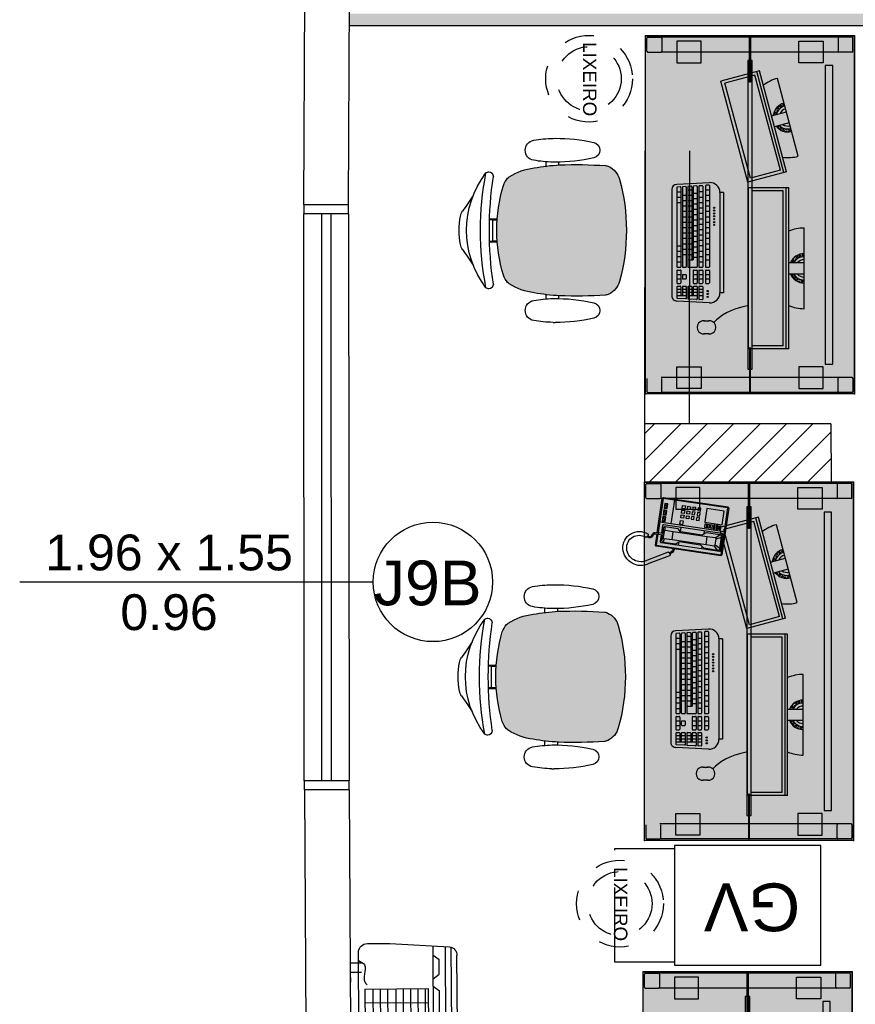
# Model space of a CAD drawing. Header units: inches. Extents: x 340 to 434, y 14 to 254.
# Tile 148 of 182: x 406.08 to 408.88, y 151.53 to 154.82. Entities that reach past the tile are written whole.
import ezdxf

# ---------------------------------------------------------------- set-up
doc = ezdxf.new("R2010")
doc.units = ezdxf.units.IN
doc.header["$MEASUREMENT"] = 0
for name, pattern in [('DASHED2', [0.375, 0.25, -0.125]), ('HIDDEN', [9.525, 6.35, -3.175]), ('HIDDEN2', [0.1875, 0.125, -0.0625])]:
    doc.linetypes.add(name, pattern=pattern)
for name, color, linetype in [('TJ-DEMOLIR', 30, 'HIDDEN2'), ('TJ-DIVISORIA', 96, 'Continuous'), ('TJ-EQUIPAMENTOSELETRÔNICOS', 1, 'Continuous'), ('TJ-ESQUADRIA1', 1, 'Continuous'), ('TJ-ESQUADRIA2', 2, 'Continuous'), ('TJ-MOBILIÁRIO', 2, 'Continuous'), ('TJ-MOBILIÁRIOEXISTENTE', 2, 'Continuous'), ('TJ-PAREDE', 5, 'Continuous'), ('TJ-PILARES', 6, 'Continuous'), ('TJ-SPLIT', 142, 'Continuous'), ('TJ-TEXTOESQUADRIA', 200, 'Continuous')]:
    doc.layers.add(name, color=color, linetype=linetype)
doc.styles.get("Standard").update_dxf_attribs({"font": 'arial.ttf'})
doc.styles.add('TipoDeLinha_A', font='arial.ttf')

# ---------------------------------------------------------------- blocks, each defined once
blk = doc.blocks.new('mesa reta 1.20')
at = {"layer": 'TJ-MOBILIÁRIO'}
h = blk.add_hatch(color=63, dxfattribs=at)
h.set_gradient(color1=(176, 215, 136), color2=(156, 215, 136), tint=0.86, name='INVHEMISPHERICAL')
h.paths.add_polyline_path([(0, 0), (1.2, 0), (1.2, -0.7), (0, -0.7)])
for p, q in [((0, 0), (0, -0.7)), ((1.2, 0), (1.2, -0.7)), ((1.2, -0.7), (0, -0.7))]:
    blk.add_line(p, q, dxfattribs=at)
at = {"layer": 'TJ-MOBILIÁRIO', "color": 51}
blk.add_line((1.2, 0), (0, 0), dxfattribs=at)
at = {"layer": 'TJ-MOBILIÁRIO', "color": 8}
for p, q in [((0.005, -0.008), (0.005, -0.052)), ((0.052, -0.005), (0.008, -0.005)), ((0.055, -0.008), (0.055, -0.052)), ((1.145, -0.008), (1.145, -0.052)), ((1.148, -0.005), (1.192, -0.005)), ((1.195, -0.008), (1.195, -0.052)), ((0.005, -0.052), (0.005, -0.645)), ((0.008, -0.055), (0.052, -0.055)), ((0.055, -0.052), (0.055, -0.648)), ((1.145, -0.052), (1.145, -0.648)), ((1.192, -0.055), (1.148, -0.055)), ((1.195, -0.052), (1.195, -0.645)), ((0.005, -0.692), (0.005, -0.648)), ((0.008, -0.645), (0.052, -0.645)), ((0.055, -0.692), (0.055, -0.648)), ((1.192, -0.645), (1.148, -0.645)), ((1.195, -0.692), (1.195, -0.648)), ((0.052, -0.695), (0.008, -0.695)), ((1.148, -0.695), (1.192, -0.695))]:
    blk.add_line(p, q, dxfattribs=at)
at = {"layer": 'TJ-MOBILIÁRIO'}
blk.add_lwpolyline([(0, 0), (1.2, 0), (1.2, -0.7), (0, -0.7)], close=True, dxfattribs=at)
at = {"layer": 'TJ-MOBILIÁRIO', "color": 51}
blk.add_lwpolyline([(0.1, -0.098), (1.1, -0.098), (1.1, -0.073), (0.1, -0.073)], close=True, dxfattribs=at)
at = {"layer": 'TJ-MOBILIÁRIO', "color": 8}
for points in [[(0.018, -0.105), (0.0905, -0.105), (0.0905, -0.186), (0.018, -0.186)], [(1.182, -0.105), (1.1095, -0.105), (1.1095, -0.186), (1.182, -0.186)], [(0.005, -0.3519), (0.005, -0.3481), (0.155, -0.3481), (0.155, -0.3519)], [(0.083, -0.3575), (1.117, -0.3575), (1.117, -0.3425), (0.083, -0.3425)], [(1.195, -0.3519), (1.195, -0.3481), (1.045, -0.3481), (1.045, -0.3519)], [(0.018, -0.595), (0.0905, -0.595), (0.0905, -0.514), (0.018, -0.514)], [(1.182, -0.595), (1.1095, -0.595), (1.1095, -0.514), (1.182, -0.514)]]:
    blk.add_lwpolyline(points, close=True, dxfattribs=at)
for centre, start, end in [((0.008, -0.008), 90, 180), ((0.052, -0.008), 0, 90), ((1.148, -0.008), 90, 180), ((1.192, -0.008), 0, 90), ((0.008, -0.052), 180, 270), ((0.052, -0.052), 270, 0), ((1.148, -0.052), 180, 270), ((1.192, -0.052), 270, 0), ((0.008, -0.648), 90, 180), ((0.052, -0.648), 0, 90), ((1.192, -0.648), 0, 90), ((0.008, -0.692), 180, 270), ((0.052, -0.692), 270, 0), ((1.192, -0.692), 270, 0)]:
    blk.add_arc(centre, 0.003, start, end, dxfattribs=at)
at = {"layer": 'TJ-MOBILIÁRIO'}
for p in [(0, 0), (1.2, 0), (1.2, 0), (0, -0.7), (1.2, -0.7)]:
    blk.add_point(p, dxfattribs=at)
blk = doc.blocks.new('poltrona diretor giratória')
h = blk.add_hatch(color=20)
h.set_gradient(color1=(255, 63, 0), color2=(255, 63, 0), tint=0.86, name='HEMISPHERICAL')
h.paths.add_polyline_path([(0.2192, -0.3365, 0.030126), (0.2092, -0.2515, 0.112051), (0.1795, -0.168, 0.029573), (0.1748, -0.1625, 0.071823), (0.1505, -0.1482, 0.071429), (0, -0.1266, 0.071429), (-0.1505, -0.1482, 0.071823), (-0.1748, -0.1625, 0.029573), (-0.1795, -0.168, 0.112051), (-0.2092, -0.2515, 0.030126), (-0.2192, -0.3365, 0.026966), (-0.2167, -0.4907, 0.092712), (-0.2134, -0.5016, 0.218944), (-0.1721, -0.5368, 0.069011), (0, -0.5604, 0.069011), (0.1721, -0.5368, 0.218946), (0.2134, -0.5016, 0.102563), (0.2168, -0.4895, 0.026756)])
at = {"layer": 'TJ-MOBILIÁRIO'}
for p, q in [((-0.0388, -0.1022), (-0.0388, -0.128)), ((-0.0361, -0.1021), (-0.0361, -0.1278)), ((-0.0354, -0.1125), (-0.0354, -0.1277)), ((0.0356, -0.1125), (-0.0354, -0.1125)), ((0.0356, -0.1125), (0.0356, -0.1277)), ((0.0363, -0.1021), (0.0363, -0.1278)), ((0.039, -0.1022), (0.039, -0.128)), ((-0.2297, -0.2901, 0), (-0.215, -0.2901, 0)), ((0.215, -0.29, 0), (0.2299, -0.29, 0)), ((-0.2284, -0.3331, 0), (-0.219, -0.3331, 0)), ((0.219, -0.3331, 0), (0.2286, -0.3331, 0))]:
    blk.add_line(p, q, dxfattribs=at)
at = {"layer": 'TJ-MOBILIÁRIO', "linetype": 'Continuous', "ltscale": 25.4}
for p, q in [((-0.3082, -0.3147, 0), (-0.3083, -0.3221, 0)), ((-0.2283, -0.3221, 0), (-0.2284, -0.3147, 0)), ((0.3084, -0.3147, 0), (0.3085, -0.3221, 0))]:
    blk.add_line(p, q, dxfattribs=at)
at = {"layer": 'TJ-MOBILIÁRIO'}
for centre, radius, start, end in [((0, -0.2485), 0.2485, 78.8778, 101.1222), ((0, -0.3411), 0.3164, 52.5531, 127.4469), ((-0.4729, 0.5278), 0.6763, 301.8108, 307.1601), ((-0.0414, -0.0448), 0.0407, 99.1898, 124.2903), ((0.0414, -0.0448), 0.0407, 55.7097, 80.8102), ((0.4729, 0.5278), 0.6763, 232.8399, 238.1892), ((-0.181, -0.0998), 0.015, 139.1833, 180), ((0, -1.099), 1.0272, 79.2072, 100.7928), ((0.181, -0.0998), 0.015, 0, 40.8167), ((-0.1802, -0.0989), 0.0158, 182.978, 269.4431), ((0, -1.3395), 1.238, 81.623, 98.377), ((0, -0.6615), 0.5349, 89.9995, 106.342), ((0, -0.6615), 0.5349, 73.658, 90.0005), ((0.1802, -0.0989), 0.0158, 270.5569, 357.022), ((-0.1305, -0.2048), 0.0612, 136.3456, 143.1214), ((-0.113, -0.2396), 0.0988, 112.3141, 128.7465), ((0.113, -0.2396), 0.0988, 51.2535, 67.6859), ((0.1305, -0.2048), 0.0612, 36.8786, 43.6544), ((-0.0105, -0.2752), 0.2001, 147.6271, 173.2006), ((0.0105, -0.2752), 0.2001, 6.7994, 32.3729), ((0.4905, -0.3769), 0.7109, 169.839, 176.7413), ((-0.4905, -0.3769), 0.7109, 3.2587, 10.161), ((1.2113, -0.3902), 1.4315, 177.8472, 184.0258), ((-1.2113, -0.3902), 1.4315, 355.9742, 2.1528), ((-0.1862, -0.4874), 0.0307, 186.2228, 207.4103), ((0.1862, -0.4874), 0.0307, 332.5897, 353.7772), ((-0.1544, -0.4742), 0.065, 204.8741, 254.602), ((0.1544, -0.4742), 0.065, 285.398, 335.1259), ((-0.0007, 0.0717), 0.6322, 254.3071, 270.046), ((0.0007, 0.0717), 0.6322, 269.954, 285.6929)]:
    blk.add_arc(centre, radius, start, end, dxfattribs=at)
at = {"layer": 'TJ-MOBILIÁRIO', "linetype": 'Continuous', "ltscale": 25.4}
for centre, radius, start, end in [((-0.2683, -0.2557, 0), 0.034, 9.9832, 170.0168), ((0.2685, -0.2557, 0), 0.034, 9.9832, 170.0168), ((0.1213, -0.3243, 0), 0.4296, 170.0113, 178.7145), ((-0.6579, -0.3243, 0), 0.4296, 1.2855, 9.9887), ((0.6581, -0.3243, 0), 0.4296, 170.0113, 178.7145), ((-0.1211, -0.3243, 0), 0.4296, 1.2855, 9.9887), ((0.2592, -0.3251, 0), 0.5675, 179.7013, 192.8268), ((-0.7958, -0.3251, 0), 0.5675, 347.1732, 0.2987), ((0.795, -0.3253, 0), 0.5665, 178.9303, 192.8326), ((-0.259, -0.3251, 0), 0.5675, 347.1732, 0.2987), ((-0.2683, -0.4452, 0), 0.0265, 192.8268, 347.1732), ((0.2685, -0.4452, 0), 0.0265, 192.8268, 347.1732)]:
    blk.add_arc(centre, radius, start, end, dxfattribs=at)
blk = doc.blocks.new('COMPUTADOR 2 MONITORES')
at = {"layer": 'TJ-MOBILIÁRIO', "linetype": 'Continuous'}
for p, q in [((0.135, 0), (-0.135, 0)), ((-0.3757, -0.0195), (-0.6365, -0.0894)), ((-0.3236, -0.0591), (-0.6617, -0.1497)), ((-0.3236, -0.0591), (-0.2889, -0.1888)), ((0.27, -0.0517), (-0.27, -0.0517)), ((-0.27, -0.0517), (-0.27, -0.1859)), ((0.27, -0.0517), (0.27, -0.1859)), ((-0.6617, -0.1497), (-0.627, -0.2794)), ((-0.2889, -0.1888), (-0.627, -0.2794)), ((0.27, -0.1859), (-0.27, -0.1859)), ((-0.2542, -0.27), (0.0823, -0.27)), ((-0.2542, -0.27), (-0.2542, -0.2819)), ((-0.2542, -0.2819), (0.0823, -0.2819)), ((0.0823, -0.27), (0.0823, -0.2819)), ((-0.2871, -0.3166), (-0.2812, -0.4265)), ((0.1152, -0.3166), (0.1093, -0.4265)), ((0.1753, -0.3361), (0.1753, -0.3178)), ((0.2196, -0.3178), (0.2196, -0.3361)), ((-0.2647, -0.443), (0.0928, -0.443))]:
    blk.add_line(p, q, dxfattribs=at)
at = {"layer": 'TJ-MOBILIÁRIO', "color": 1, "linetype": 'Continuous'}
for p, q in [((-0.0484, -0.0042), (-0.0476, -0.0012)), ((-0.0484, -0.0042), (-0.0461, -0.0064)), ((-0.0476, -0.0012), (-0.0445, -0.0004)), ((-0.0461, -0.0064), (-0.0431, -0.0056)), ((-0.0456, -0.0147), (-0.0447, -0.0116)), ((-0.0456, -0.0147), (-0.0433, -0.0169)), ((-0.0447, -0.0116), (-0.0417, -0.0108)), ((-0.0445, -0.0004), (-0.0423, -0.0026)), ((-0.0433, -0.0169), (-0.0403, -0.0161)), ((-0.0431, -0.0056), (-0.0423, -0.0026)), ((-0.0426, -0.0246), (-0.0419, -0.0221)), ((-0.0419, -0.0221), (-0.0389, -0.0213)), ((-0.0417, -0.0108), (-0.0395, -0.013)), ((-0.0415, -0.0263), (-0.0405, -0.0273)), ((-0.0405, -0.0273), (-0.0375, -0.0265)), ((-0.0403, -0.0161), (-0.0395, -0.013)), ((-0.0389, -0.0213), (-0.0367, -0.0235)), ((-0.0375, -0.0265), (-0.0367, -0.0235)), ((-0.0373, -0.0321), (-0.0361, -0.0318)), ((-0.0361, -0.0318), (-0.0339, -0.034)), ((-0.0351, -0.0175), (-0.0351, -0.0174)), ((-0.0351, -0.0175), (-0.0351, -0.0175)), ((-0.0323, -0.0279), (-0.0315, -0.0249)), ((-0.0323, -0.0279), (-0.0301, -0.0301)), ((-0.0315, -0.0249), (-0.0305, -0.0246)), ((-0.0301, -0.0301), (-0.0271, -0.0293)), ((-0.0271, -0.0293), (-0.0269, -0.0285)), ((-0.0192, -0.0517), (-0.0192, 0)), ((0.0192, 0), (0.0192, -0.0517)), ((0.0205, -0.0334), (0.0224, -0.0329)), ((0.0224, -0.0329), (0.0227, -0.032)), ((0.0276, -0.0343), (0.0284, -0.0313)), ((0.0284, -0.0313), (0.0315, -0.0305)), ((0.03, -0.0252), (0.0301, -0.0252)), ((0.0301, -0.0252), (0.0301, -0.0251)), ((0.0315, -0.0305), (0.0337, -0.0327)), ((0.0329, -0.0357), (0.0337, -0.0327)), ((0.0346, -0.0183), (0.0347, -0.0184)), ((0.0347, -0.0184), (0.0377, -0.0176)), ((0.0353, -0.0266), (0.0361, -0.0236)), ((0.0353, -0.0266), (0.0375, -0.0288)), ((0.0361, -0.0236), (0.0391, -0.0228)), ((0.037, -0.013), (0.0385, -0.0145)), ((0.0375, -0.0288), (0.0404, -0.0281)), ((0.0377, -0.0176), (0.0385, -0.0145)), ((0.0391, -0.0228), (0.0413, -0.025)), ((0.0401, -0.0085), (0.041, -0.0055)), ((0.0401, -0.0085), (0.0424, -0.0107)), ((0.0406, -0.0278), (0.0413, -0.025)), ((0.041, -0.0055), (0.044, -0.0047)), ((0.0424, -0.0107), (0.0454, -0.0099)), ((0.0429, -0.019), (0.0438, -0.016)), ((0.0429, -0.019), (0.0446, -0.0207)), ((0.0438, -0.016), (0.0468, -0.0151)), ((0.044, -0.0047), (0.0462, -0.0069)), ((0.0454, -0.0099), (0.0462, -0.0069)), ((0.0468, -0.0151), (0.0468, -0.0152)), ((0.0478, -0.0009), (0.0491, -0.0022)), ((-0.5112, -0.1094), (-0.5246, -0.0594)), ((-0.4875, -0.0495), (-0.4742, -0.0995)), ((-0.4679, -0.0632), (-0.4678, -0.0632)), ((-0.4678, -0.0632), (-0.4651, -0.0617)), ((-0.467, -0.0574), (-0.4651, -0.0585)), ((-0.4651, -0.0492), (-0.4624, -0.0476)), ((-0.4651, -0.0523), (-0.4651, -0.0492)), ((-0.4651, -0.0523), (-0.4624, -0.0538)), ((-0.4651, -0.0617), (-0.4651, -0.0585)), ((-0.4624, -0.0476), (-0.4597, -0.0492)), ((-0.4624, -0.0538), (-0.4597, -0.0523)), ((-0.4597, -0.0429), (-0.458, -0.0439)), ((-0.4597, -0.0523), (-0.4597, -0.0492)), ((-0.4597, -0.0585), (-0.457, -0.057)), ((-0.4597, -0.0617), (-0.4597, -0.0585)), ((-0.4597, -0.0617), (-0.4576, -0.0629)), ((-0.457, -0.057), (-0.457, -0.057)), ((0.27, -0.0604), (-0.27, -0.0604)), ((-0.0343, -0.0353), (-0.0339, -0.034)), ((-0.0295, -0.0384), (-0.0287, -0.0354)), ((-0.0295, -0.0384), (-0.0273, -0.0406)), ((-0.0287, -0.0354), (-0.0257, -0.0346)), ((-0.0273, -0.0406), (-0.0243, -0.0398)), ((-0.0257, -0.0346), (-0.0235, -0.0368)), ((-0.0243, -0.0398), (-0.0235, -0.0368)), ((0.02, -0.0419), (0.0208, -0.0389)), ((0.02, -0.0419), (0.022, -0.044)), ((0.0208, -0.0389), (0.0238, -0.0381)), ((0.0238, -0.0381), (0.026, -0.0403)), ((0.0256, -0.042), (0.026, -0.0403)), ((0.0276, -0.0343), (0.0298, -0.0365)), ((0.0298, -0.0365), (0.0329, -0.0357)), ((-0.3214, -0.0675), (-0.6595, -0.158)), ((-0.3286, -0.0793), (-0.6474, -0.1647)), ((-0.5517, -0.0679), (-0.549, -0.0663)), ((-0.5517, -0.071), (-0.5517, -0.0679)), ((-0.5517, -0.071), (-0.549, -0.0726)), ((-0.549, -0.0663), (-0.5463, -0.0679)), ((-0.549, -0.0726), (-0.5463, -0.071)), ((-0.5463, -0.071), (-0.5463, -0.0679)), ((-0.5463, -0.0773), (-0.5436, -0.0757)), ((-0.5463, -0.0804), (-0.5463, -0.0773)), ((-0.5463, -0.0804), (-0.5436, -0.082)), ((-0.5436, -0.0757), (-0.5409, -0.0773)), ((-0.5436, -0.082), (-0.5409, -0.0804)), ((-0.5409, -0.0804), (-0.5409, -0.0773)), ((-0.5409, -0.0867), (-0.5382, -0.0851)), ((-0.5409, -0.0892), (-0.5409, -0.0867)), ((-0.5394, -0.0906), (-0.5382, -0.0913)), ((-0.5382, -0.0851), (-0.5355, -0.0867)), ((-0.5382, -0.0913), (-0.5355, -0.0898)), ((-0.5355, -0.0804), (-0.5354, -0.0804)), ((-0.5355, -0.0804), (-0.5355, -0.0804)), ((-0.5355, -0.0898), (-0.5355, -0.0867)), ((-0.5338, -0.0951), (-0.5328, -0.0945)), ((-0.5328, -0.0945), (-0.53, -0.096)), ((-0.53, -0.0867), (-0.5291, -0.0861)), ((-0.53, -0.0898), (-0.53, -0.0867)), ((-0.53, -0.0898), (-0.5273, -0.0913)), ((-0.53, -0.0974), (-0.53, -0.096)), ((-0.5273, -0.0913), (-0.5246, -0.0898)), ((-0.5246, -0.0898), (-0.5246, -0.089)), ((-0.5246, -0.096), (-0.5219, -0.0945)), ((-0.5246, -0.0992), (-0.5246, -0.096)), ((-0.5219, -0.0945), (-0.5192, -0.096)), ((-0.5192, -0.0992), (-0.5192, -0.096)), ((-0.4776, -0.0814), (-0.4759, -0.0804)), ((-0.4759, -0.0804), (-0.4759, -0.0795)), ((-0.4759, -0.0867), (-0.4732, -0.0851)), ((-0.4759, -0.0898), (-0.4759, -0.0867)), ((-0.4759, -0.0898), (-0.4734, -0.0912)), ((-0.4732, -0.0851), (-0.4705, -0.0867)), ((-0.4706, -0.0711), (-0.4705, -0.071)), ((-0.4705, -0.071), (-0.4705, -0.0709)), ((-0.4705, -0.0773), (-0.4678, -0.0757)), ((-0.4705, -0.0804), (-0.4705, -0.0773)), ((-0.4705, -0.0804), (-0.4678, -0.082)), ((-0.4705, -0.0884), (-0.4705, -0.0867)), ((-0.4678, -0.0757), (-0.4651, -0.0773)), ((-0.4678, -0.082), (-0.4651, -0.0804)), ((-0.4651, -0.0679), (-0.4624, -0.0663)), ((-0.4651, -0.071), (-0.4651, -0.0679)), ((-0.4651, -0.071), (-0.4624, -0.0726)), ((-0.4651, -0.0804), (-0.4651, -0.0773)), ((-0.4624, -0.0663), (-0.4597, -0.0679)), ((-0.4624, -0.0726), (-0.4598, -0.0711)), ((-0.4597, -0.0708), (-0.4597, -0.0679)), ((-0.3286, -0.0793), (-0.3017, -0.1796)), ((0.26, -0.0699), (-0.26, -0.0699)), ((-0.26, -0.0699), (-0.26, -0.1738)), ((0.26, -0.0699), (0.26, -0.1738)), ((-0.5246, -0.0992), (-0.5219, -0.1007)), ((-0.5219, -0.1007), (-0.5192, -0.0992)), ((-0.6474, -0.1647), (-0.6205, -0.265)), ((-0.3017, -0.1796), (-0.6205, -0.265)), ((0.26, -0.1738), (-0.26, -0.1738)), ((-0.2789, -0.319), (-0.2784, -0.3284)), ((-0.2771, -0.317), (-0.0057, -0.317)), ((-0.2635, -0.3302), (-0.2635, -0.317)), ((-0.2452, -0.3302), (-0.2452, -0.317)), ((-0.2272, -0.3302), (-0.2272, -0.317)), ((-0.2091, -0.3302), (-0.2091, -0.317)), ((-0.1911, -0.3302), (-0.1911, -0.317)), ((-0.173, -0.3302), (-0.173, -0.317)), ((-0.1549, -0.3302), (-0.1549, -0.317)), ((-0.1369, -0.3302), (-0.1369, -0.317)), ((-0.1188, -0.3302), (-0.1188, -0.317)), ((-0.1008, -0.3302), (-0.1008, -0.317)), ((-0.0827, -0.3302), (-0.0827, -0.317)), ((-0.0646, -0.3302), (-0.0646, -0.317)), ((-0.0466, -0.3302), (-0.0466, -0.317)), ((-0.0285, -0.3302), (-0.0285, -0.317)), ((-0.0038, -0.3283), (-0.0038, -0.3189)), ((0.0058, -0.3283), (0.0058, -0.3189)), ((0.0076, -0.317), (0.0484, -0.317)), ((0.0206, -0.3302), (0.0206, -0.317)), ((0.0355, -0.3302), (0.0355, -0.317)), ((0.0503, -0.3283), (0.0503, -0.3189)), ((-0.277, -0.3418), (-0.2765, -0.3512)), ((-0.2766, -0.3302), (-0.0057, -0.3302)), ((-0.276, -0.36), (-0.2755, -0.3695)), ((-0.2751, -0.3398), (-0.0057, -0.3398)), ((-0.2746, -0.353), (-0.0057, -0.353)), ((-0.2741, -0.358), (-0.0057, -0.358)), ((-0.257, -0.353), (-0.257, -0.3398)), ((-0.2524, -0.3712), (-0.2524, -0.358)), ((-0.2387, -0.353), (-0.2387, -0.3398)), ((-0.2343, -0.3712), (-0.2343, -0.358)), ((-0.2206, -0.353), (-0.2206, -0.3398)), ((-0.2163, -0.3712), (-0.2163, -0.358)), ((-0.2026, -0.353), (-0.2026, -0.3398)), ((-0.1982, -0.3712), (-0.1982, -0.358)), ((-0.1845, -0.353), (-0.1845, -0.3398)), ((-0.1801, -0.3712), (-0.1801, -0.358)), ((-0.1665, -0.353), (-0.1665, -0.3398)), ((-0.1621, -0.3712), (-0.1621, -0.358)), ((-0.1484, -0.353), (-0.1484, -0.3398)), ((-0.144, -0.3712), (-0.144, -0.358)), ((-0.1303, -0.353), (-0.1303, -0.3398)), ((-0.126, -0.3712), (-0.126, -0.358)), ((-0.1123, -0.353), (-0.1123, -0.3398)), ((-0.1079, -0.3712), (-0.1079, -0.358)), ((-0.0942, -0.353), (-0.0942, -0.3398)), ((-0.0898, -0.3712), (-0.0898, -0.358)), ((-0.0762, -0.353), (-0.0762, -0.3398)), ((-0.0718, -0.3712), (-0.0718, -0.358)), ((-0.0581, -0.353), (-0.0581, -0.3398)), ((-0.0537, -0.3712), (-0.0537, -0.358)), ((-0.04, -0.353), (-0.04, -0.3398)), ((-0.038, -0.3712), (-0.038, -0.358)), ((-0.022, -0.353), (-0.022, -0.3398)), ((-0.0038, -0.3511), (-0.0038, -0.3416)), ((-0.0038, -0.3876), (-0.0038, -0.3599)), ((0.0058, -0.3511), (0.0058, -0.3416)), ((0.0058, -0.3694), (0.0058, -0.3599)), ((0.0076, -0.3302), (0.0484, -0.3302)), ((0.0076, -0.3398), (0.0484, -0.3398)), ((0.0076, -0.353), (0.0484, -0.353)), ((0.0076, -0.358), (0.0484, -0.358)), ((0.0206, -0.353), (0.0206, -0.3398)), ((0.0206, -0.3712), (0.0206, -0.358)), ((0.0355, -0.353), (0.0355, -0.3398)), ((0.0355, -0.3712), (0.0355, -0.358)), ((0.0503, -0.3511), (0.0503, -0.3416)), ((0.0503, -0.3694), (0.0503, -0.3599)), ((0.0599, -0.3511), (0.0599, -0.3416)), ((0.0599, -0.3694), (0.0599, -0.3599)), ((0.0617, -0.3398), (0.1032, -0.3398)), ((0.0617, -0.353), (0.1027, -0.353)), ((0.0617, -0.358), (0.1022, -0.358)), ((0.07, -0.353), (0.07, -0.3398)), ((0.07, -0.3712), (0.07, -0.358)), ((0.0802, -0.353), (0.0802, -0.3398)), ((0.0802, -0.3712), (0.0802, -0.358)), ((0.0904, -0.353), (0.0904, -0.3398)), ((0.0904, -0.3895), (0.0904, -0.358)), ((0.1041, -0.36), (0.1026, -0.3877)), ((0.1051, -0.3418), (0.1046, -0.3512)), ((-0.275, -0.3783), (-0.2745, -0.3877)), ((-0.2736, -0.3712), (-0.0285, -0.3712)), ((-0.2731, -0.3763), (-0.0285, -0.3763)), ((-0.2726, -0.3895), (-0.0057, -0.3895)), ((-0.2721, -0.3946), (-0.0057, -0.3946)), ((-0.2635, -0.3895), (-0.2635, -0.3763)), ((-0.2452, -0.3895), (-0.2452, -0.3763)), ((-0.2452, -0.4078), (-0.2452, -0.3946)), ((-0.2272, -0.3895), (-0.2272, -0.3763)), ((-0.2272, -0.4078), (-0.2272, -0.3946)), ((-0.2091, -0.3895), (-0.2091, -0.3763)), ((-0.2091, -0.4078), (-0.2091, -0.3946)), ((-0.1911, -0.3895), (-0.1911, -0.3763)), ((-0.1911, -0.4078), (-0.1911, -0.3946)), ((-0.173, -0.3895), (-0.173, -0.3763)), ((-0.173, -0.4078), (-0.173, -0.3946)), ((-0.1549, -0.3895), (-0.1549, -0.3763)), ((-0.1549, -0.4078), (-0.1549, -0.3946)), ((-0.1369, -0.3895), (-0.1369, -0.3763)), ((-0.1369, -0.4078), (-0.1369, -0.3946)), ((-0.1188, -0.3895), (-0.1188, -0.3763)), ((-0.1188, -0.4078), (-0.1188, -0.3946)), ((-0.1008, -0.3895), (-0.1008, -0.3763)), ((-0.1008, -0.4078), (-0.1008, -0.3946)), ((-0.0827, -0.3895), (-0.0827, -0.3763)), ((-0.0827, -0.4078), (-0.0827, -0.3946)), ((-0.0646, -0.3895), (-0.0646, -0.3763)), ((-0.0646, -0.4078), (-0.0646, -0.3946)), ((-0.0466, -0.3895), (-0.0466, -0.3763)), ((-0.0466, -0.4078), (-0.0466, -0.3946)), ((-0.0285, -0.3895), (-0.0285, -0.3712)), ((0.0076, -0.3712), (0.0484, -0.3712)), ((0.0225, -0.3946), (0.0336, -0.3946)), ((0.0599, -0.3876), (0.0599, -0.3782)), ((0.0617, -0.3712), (0.0904, -0.3712)), ((0.0617, -0.3763), (0.0904, -0.3763)), ((0.0617, -0.3895), (0.1007, -0.3895)), ((0.0617, -0.3946), (0.1002, -0.3946)), ((0.07, -0.3895), (0.07, -0.3763)), ((0.07, -0.4078), (0.07, -0.3946)), ((0.0802, -0.3895), (0.0802, -0.3763)), ((0.0802, -0.4078), (0.0802, -0.3946)), ((0.0904, -0.426), (0.0904, -0.3946)), ((-0.274, -0.3965), (-0.2735, -0.406)), ((-0.273, -0.4148), (-0.2725, -0.4243)), ((-0.2716, -0.4078), (-0.0057, -0.4078)), ((-0.2712, -0.4128), (-0.0057, -0.4128)), ((-0.2706, -0.426), (-0.0057, -0.426)), ((-0.2566, -0.426), (-0.2566, -0.4128)), ((-0.2383, -0.426), (-0.2383, -0.4128)), ((-0.2202, -0.426), (-0.2202, -0.4128)), ((-0.0757, -0.426), (-0.0757, -0.4128)), ((-0.0577, -0.426), (-0.0577, -0.4128)), ((-0.0396, -0.426), (-0.0396, -0.4128)), ((-0.0215, -0.426), (-0.0215, -0.4128)), ((-0.0038, -0.4059), (-0.0038, -0.3964)), ((-0.0038, -0.4241), (-0.0038, -0.4147)), ((0.0058, -0.4241), (0.0058, -0.4147)), ((0.0076, -0.4128), (0.0484, -0.4128)), ((0.0076, -0.426), (0.0484, -0.426)), ((0.0206, -0.4059), (0.0206, -0.3964)), ((0.0206, -0.426), (0.0206, -0.4128)), ((0.0225, -0.4078), (0.0336, -0.4078)), ((0.0355, -0.4059), (0.0355, -0.3964)), ((0.0355, -0.426), (0.0355, -0.4128)), ((0.0503, -0.4241), (0.0503, -0.4147)), ((0.0599, -0.4059), (0.0599, -0.3964)), ((0.0599, -0.4241), (0.0599, -0.4147)), ((0.0617, -0.4078), (0.0904, -0.4078)), ((0.0617, -0.4128), (0.0904, -0.4128)), ((0.0617, -0.426), (0.0987, -0.426)), ((0.07, -0.426), (0.07, -0.4128)), ((0.0802, -0.426), (0.0802, -0.4128)), ((0.1021, -0.3965), (0.1006, -0.4243))]:
    blk.add_line(p, q, dxfattribs=at)
for centre in [(-0.2032, -0.3012), (-0.1937, -0.3012), (-0.1841, -0.3012), (-0.1745, -0.3012), (-0.1649, -0.3012), (-0.1553, -0.3012), (-0.1458, -0.3012), (0.0762, -0.3227), (0.0858, -0.3227), (0.0953, -0.3227)]:
    blk.add_circle(centre, 0.0022, dxfattribs=at)
at = {"layer": 'TJ-MOBILIÁRIO', "linetype": 'Continuous'}
for centre, radius, start, end in [((0, 0), 0.135, 180, 202.5402), ((0, 0), 0.135, 337.4598, 0), ((-0.5061, -0.0545), 0.135, 352.4598, 15), ((-0.5061, -0.0545), 0.135, 195, 217.5402), ((-0.2542, -0.3149), 0.033, 90, 183.0941), ((0.0823, -0.3149), 0.033, 356.9059, 90), ((0.1975, -0.3178), 0.0222, 335.5382, 204.4618), ((0.1975, -0.3361), 0.0222, 155.5382, 24.4618), ((-0.2647, -0.4265), 0.0165, 180, 270), ((0.0928, -0.4265), 0.0165, 270, 360)]:
    blk.add_arc(centre, radius, start, end, dxfattribs=at)
at = {"layer": 'TJ-MOBILIÁRIO', "color": 1, "linetype": 'Continuous'}
for centre, radius, start, end in [((0, 0), 0.0492, 180, 247.0419), ((0, 0), 0.0392, 180, 240.6857), ((0, 0), 0.0292, 180, 228.9013), ((0, 0), 0.0292, 311.0987, 0), ((0, 0), 0.0392, 299.3143, 0), ((0, 0), 0.0492, 292.9581, 0), ((-0.5061, -0.0545), 0.0392, 195, 255.6857), ((-0.5061, -0.0545), 0.0292, 195, 243.9013), ((-0.5061, -0.0545), 0.0292, 326.0987, 15), ((-0.5061, -0.0545), 0.0392, 314.3143, 15), ((-0.5061, -0.0545), 0.0492, 307.9581, 15), ((-0.5061, -0.0545), 0.0492, 195, 262.0419), ((-0.2771, -0.3189), 0.00187, 90, 183.0941), ((-0.2766, -0.3283), 0.00187, 183.0941, 270), ((-0.0057, -0.3189), 0.00187, 360, 90), ((-0.0057, -0.3283), 0.00187, 270, 360), ((0.0076, -0.3189), 0.00187, 90, 180), ((0.0076, -0.3283), 0.00187, 180, 270), ((0.0484, -0.3189), 0.00187, 360, 90), ((0.0484, -0.3283), 0.00187, 270, 360), ((-0.2751, -0.3416), 0.00187, 90, 183.0941), ((-0.2746, -0.3511), 0.00187, 183.0941, 270), ((-0.2741, -0.3599), 0.00187, 90, 183.0941), ((-0.0057, -0.3416), 0.00187, 360, 90), ((-0.0057, -0.3511), 0.00187, 270, 360), ((-0.0057, -0.3599), 0.00187, 360, 90), ((0.0076, -0.3416), 0.00187, 90, 180), ((0.0076, -0.3511), 0.00187, 180, 270), ((0.0076, -0.3599), 0.00187, 90, 180), ((0.0484, -0.3416), 0.00187, 360, 90), ((0.0484, -0.3511), 0.00187, 270, 360), ((0.0484, -0.3599), 0.00187, 360, 90), ((0.0617, -0.3416), 0.00187, 90, 180), ((0.0617, -0.3511), 0.00187, 180, 270), ((0.0617, -0.3599), 0.00187, 90, 180), ((0.1022, -0.3599), 0.00187, 356.9059, 90), ((0.1027, -0.3511), 0.00187, 270, 356.9059), ((0.1032, -0.3416), 0.00187, 356.9059, 90), ((-0.2736, -0.3694), 0.00187, 183.0941, 270), ((-0.2731, -0.3782), 0.00187, 90, 183.0941), ((-0.2726, -0.3876), 0.00187, 183.0941, 270), ((-0.2721, -0.3964), 0.00187, 90, 183.0941), ((-0.0057, -0.3876), 0.00187, 270, 360), ((-0.0057, -0.3964), 0.00187, 360, 90), ((0.0076, -0.3694), 0.00187, 180, 270), ((0.0225, -0.3964), 0.00187, 90, 180), ((0.0336, -0.3964), 0.00187, 360, 90), ((0.0484, -0.3694), 0.00187, 270, 360), ((0.0617, -0.3694), 0.00187, 180, 270), ((0.0617, -0.3782), 0.00187, 90, 180), ((0.0617, -0.3876), 0.00187, 180, 270), ((0.0617, -0.3964), 0.00187, 90, 180), ((0.1002, -0.3964), 0.00187, 356.9059, 90), ((0.1007, -0.3876), 0.00187, 270, 356.9059), ((-0.2716, -0.4059), 0.00187, 183.0941, 270), ((-0.2712, -0.4147), 0.00187, 90, 183.0941), ((-0.2706, -0.4241), 0.00187, 183.0941, 270), ((-0.0057, -0.4059), 0.00187, 270, 360), ((-0.0057, -0.4147), 0.00187, 360, 90), ((-0.0057, -0.4241), 0.00187, 270, 360), ((0.0076, -0.4147), 0.00187, 90, 180), ((0.0076, -0.4241), 0.00187, 180, 270), ((0.0225, -0.4059), 0.00187, 180, 270), ((0.0336, -0.4059), 0.00187, 270, 360), ((0.0484, -0.4147), 0.00187, 360, 90), ((0.0484, -0.4241), 0.00187, 270, 360), ((0.0617, -0.4059), 0.00187, 180, 270), ((0.0617, -0.4147), 0.00187, 90, 180), ((0.0617, -0.4241), 0.00187, 180, 270), ((0.0987, -0.4241), 0.00187, 270, 356.9059)]:
    blk.add_arc(centre, radius, start, end, dxfattribs=at)
blk.add_open_spline([(0.1244, -0.1859), (0.138, -0.2516), (0.1571, -0.2797), (0.1817, -0.3022)], degree=3, dxfattribs=at)
blk = doc.blocks.new('ALBERFLEX GAVETEIRO VOLANTE 3 GAV')
at = {"layer": 'TJ-MOBILIÁRIO', "color": 1, "linetype": 'DASHED2'}
for p, q in [((99.4797, 84.1794), (99.6797, 84.1794)), ((99.6797, 84.1794), (99.6797, 83.7994)), ((99.6797, 83.7994), (99.4797, 83.7994))]:
    blk.add_line(p, q, dxfattribs=at)
at = {"layer": 'TJ-MOBILIÁRIO'}
blk.add_lwpolyline([(98.9897, 83.7894), (99.4797, 83.7894), (99.4797, 84.1894), (98.9897, 84.1894)], close=True, dxfattribs=at)
at = {"layer": 'TJ-MOBILIÁRIO', "color": 150, "insert": (99.2196, 83.9949), "char_height": 0.16, "width": 1.979927, "attachment_point": 5, "style": 'TipoDeLinha_A'}
blk.add_mtext('GV', dxfattribs=at)
blk = doc.blocks.new('A$C794E0566')
for p, q in [((0.225, 1, 0), (0.0248, 0.9876, 0)), ((0.08, 0.0048, 0), (0.08, 0.991, 0)), ((0.3, 1, 0), (0.225, 1, 0)), ((0, 0.0419, 0), (0, 0.9581, 0)), ((0.0191, 0.014, 0), (0.0191, 0.986, 0)), ((0.0388, 0.0105, 0), (0.0388, 0.9885, 0)), ((0.08, 0.96, 0), (0.0598, 0.9446, 0)), ((0.33, 0.03, 0), (0.33, 0.97, 0)), ((0.0598, 0.896, 0), (0.0598, 0.9446, 0)), ((0.3202, 0.9347, 0), (0.3577, 0.9347, 0)), ((0.08, 0.8806, 0), (0.0598, 0.896, 0)), ((0.3202, 0.903, 0), (0.3577, 0.903, 0)), ((0.3577, 0.903, 0), (0.3577, 0.8713, 0)), ((0.08, 0.8555, 0), (0.0598, 0.84, 0)), ((0.0598, 0.5309, 0), (0.0598, 0.84, 0)), ((0.3088, 0.8475, 0), (0.097, 0.8475, 0)), ((0.097, 0.8475, 0), (0.097, 0.0425, 0)), ((0.1065, 0.5152, 0), (0.1065, 0.8475, 0)), ((0.1302, 0.5152, 0), (0.1302, 0.8475, 0)), ((0.1552, 0.5152, 0), (0.1552, 0.8475, 0)), ((0.1802, 0.5152, 0), (0.1802, 0.8475, 0)), ((0.2048, 0.5152, 0), (0.2048, 0.8475, 0)), ((0.232, 0.5152, 0), (0.232, 0.8475, 0)), ((0.257, 0.5152, 0), (0.257, 0.8475, 0)), ((0.2816, 0.5152, 0), (0.2816, 0.8475, 0)), ((0.3088, 0.8475, 0), (0.3088, 0.0425, 0)), ((0.3088, 0.8013, 0), (0.097, 0.8013, 0)), ((0.3088, 0.755, 0), (0.097, 0.755, 0)), ((0.3088, 0.7088, 0), (0.097, 0.7088, 0)), ((0.3088, 0.6625, 0), (0.097, 0.6625, 0)), ((0.3088, 0.6163, 0), (0.097, 0.6163, 0)), ((0.3088, 0.57, 0), (0.097, 0.57, 0)), ((0.08, 0.5154, 0), (0.0598, 0.5309, 0)), ((0.3088, 0.5152, 0), (0.097, 0.5152, 0)), ((0.08, 0.4409, 0), (0.0598, 0.4255, 0)), ((0.3088, 0.4352, 0), (0.097, 0.4352, 0)), ((0.1065, 0.0425, 0), (0.1065, 0.4352, 0)), ((0.1302, 0.0425, 0), (0.1302, 0.4352, 0)), ((0.1552, 0.0425, 0), (0.1552, 0.4352, 0)), ((0.1802, 0.0425, 0), (0.1802, 0.4352, 0)), ((0.2048, 0.0425, 0), (0.2048, 0.4352, 0)), ((0.232, 0.0425, 0), (0.232, 0.4352, 0)), ((0.257, 0.0425, 0), (0.257, 0.4352, 0)), ((0.2816, 0.0425, 0), (0.2816, 0.4352, 0)), ((0.0598, 0.0555, 0), (0.0598, 0.4255, 0)), ((0.3088, 0.3968, 0), (0.097, 0.3968, 0)), ((0.3088, 0.3968, 0), (0.097, 0.3968, 0)), ((0.3088, 0.3588, 0), (0.097, 0.3588, 0)), ((0.3088, 0.3588, 0), (0.097, 0.3588, 0)), ((0.3088, 0.3125, 0), (0.097, 0.3125, 0)), ((0.3088, 0.2663, 0), (0.097, 0.2663, 0)), ((0.3088, 0.2663, 0), (0.097, 0.2663, 0)), ((0.3088, 0.2663, 0), (0.097, 0.2663, 0)), ((0.3088, 0.2663, 0), (0.097, 0.2663, 0)), ((0.3088, 0.22, 0), (0.097, 0.22, 0)), ((0.3088, 0.22, 0), (0.097, 0.22, 0)), ((0.3088, 0.1738, 0), (0.097, 0.1738, 0)), ((0.3088, 0.1738, 0), (0.097, 0.1738, 0)), ((0.3088, 0.1738, 0), (0.097, 0.1738, 0)), ((0.3088, 0.1738, 0), (0.097, 0.1738, 0)), ((0.3088, 0.1275, 0), (0.097, 0.1275, 0)), ((0.3088, 0.1275, 0), (0.097, 0.1275, 0)), ((0.3088, 0.0813, 0), (0.097, 0.0813, 0)), ((0.3088, 0.0813, 0), (0.097, 0.0813, 0)), ((0.3088, 0.0813, 0), (0.097, 0.0813, 0)), ((0.3088, 0.0813, 0), (0.097, 0.0813, 0)), ((0.08, 0.04, 0), (0.0598, 0.0555, 0)), ((0.08, 0.04, 0), (0.0598, 0.0555, 0)), ((0.3088, 0.0425, 0), (0.097, 0.0425, 0)), ((0.3088, 0.0425, 0), (0.097, 0.0425, 0)), ((0.225, 0, 0), (0.0248, 0.0124, 0)), ((0.225, 0, 0), (0.0248, 0.0124, 0)), ((0.3, 0, 0), (0.225, 0, 0)), ((0.3, 0, 0), (0.225, 0, 0))]:
    blk.add_line(p, q)
at = {"lineweight": -3}
blk.add_line((0.3181, 0.9131, 0), (0.3181, 0.9131, 0), dxfattribs=at)
for centre, start, end in [((0.3, 0.97, 0), 0, 90), ((0.03, 0.9581, 0), 100, 180), ((0.03, 0.0419, 0), 180, 260), ((0.03, 0.0419, 0), 180, 260), ((0.3, 0.03, 0), 270, 0), ((0.3, 0.03, 0), 270, 0)]:
    blk.add_arc(centre, 0.03, start, end)
blk.add_spline([(0.3302, 0.943, 0), (0.3101, 0.9289, 0), (0.3101, 0.8973, 0), (0.3101, 0.873, 0), (0.3017, 0.8614, 0)], degree=3, dxfattribs=at)
blk = doc.blocks.new('TELEFONE')
at = {"color": 1}
for p, q in [((-0.1479, 0.2055), (-0.136, 0.1919)), ((-0.1415, 0.2119), (-0.1328, 0.1951)), ((-0.1116, 0.1951), (-0.103, 0.2119)), ((-0.1084, 0.1919), (-0.0966, 0.2055)), ((-0.1355, 0.1647), (-0.1089, 0.1647)), ((-0.1904, 0.049), (-0.2263, -0.0154)), ((-0.1794, 0.0429), (-0.2156, -0.0222)), ((-0.186, 0.0502), (-0.1806, 0.0472)), ((-0.1355, 0.0496), (-0.1089, 0.0496)), ((-0.136, 0.0225), (-0.1479, 0.0207)), ((-0.1328, 0.0192), (-0.1415, 0.0143)), ((-0.1116, 0.0192), (-0.103, 0.0143)), ((-0.1084, 0.0225), (-0.0966, 0.0207)), ((-0.1331, -0.0323), (-0.1386, -0.0352))]:
    blk.add_line(p, q, dxfattribs=at)
at = {"color": 253}
for p, q in [((-0.0841, 0.2191), (-0.0841, 0)), ((-0.1508, 0.1528), (-0.1436, 0.1528)), ((-0.1009, 0.1528), (-0.0905, 0.1528)), ((-0.1508, 0.0738), (-0.1389, 0.0738)), ((-0.1056, 0.0738), (-0.0905, 0.0738)), ((-0.0032, 0.0381), (-0.0841, 0.0381)), ((-0.0794, 0.0175), (-0.0778, 0.0159)), ((-0.0778, 0.0095), (-0.0794, 0.0079)), ((-0.0651, 0.0159), (-0.0635, 0.0175)), ((-0.0651, 0.0095), (-0.0635, 0.0079)), ((-0.0572, 0.0175), (-0.0556, 0.0159)), ((-0.0556, 0.0095), (-0.0572, 0.0079)), ((-0.0429, 0.0159), (-0.0413, 0.0175)), ((-0.0429, 0.0095), (-0.0413, 0.0079)), ((-0.0349, 0.0175), (-0.0333, 0.0159)), ((-0.0333, 0.0095), (-0.0349, 0.0079)), ((-0.0206, 0.0159), (-0.0191, 0.0175)), ((-0.0191, 0.0079), (-0.0206, 0.0095))]:
    blk.add_line(p, q, dxfattribs=at)
at = {"color": 1}
for points in [[(-0.1202, -0.0032), (-0.0032, -0.0032), (0, 0), (0, 0.2191), (-0.0032, 0.2223), (-0.1619, 0.2223), (-0.1651, 0.2191), (-0.1651, 0), (-0.1619, -0.0032), (-0.1242, -0.0032)], [(-0.1619, 0.2223), (-0.1619, 0.2191), (-0.1651, 0.2191)], [(-0.0032, 0.2223), (-0.0032, 0.2191), (0, 0.2191)], [(-0.1619, -0.0032), (-0.1619, 0), (-0.1651, 0)], [(-0.0032, -0.0032), (-0.0032, 0), (0, 0)]]:
    blk.add_lwpolyline(points, dxfattribs=at)
at = {"color": 253}
blk.add_lwpolyline([(-0.1242, 0), (-0.1619, 0), (-0.1619, 0.2191), (-0.0032, 0.2191), (-0.0032, 0), (-0.1202, 0)], dxfattribs=at)
blk.add_lwpolyline([(-0.1246, 0.0111), (-0.1476, 0.0111, -0.414214), (-0.1508, 0.0143), (-0.1508, 0.2119, -0.414214), (-0.1476, 0.2151), (-0.0937, 0.2151, -0.414214), (-0.0905, 0.2119), (-0.0905, 0.0143, -0.414214), (-0.0937, 0.0111), (-0.1199, 0.0111)], format="xyb", dxfattribs=at)
at = {"color": 1}
for points in [[(-0.1246, 0.0143), (-0.1415, 0.0143, -0.415494), (-0.1479, 0.0207), (-0.1477, 0.0633, -0.197108), (-0.1468, 0.0655), (-0.1396, 0.0727, 0.198243), (-0.1387, 0.0749), (-0.1387, 0.1456, 0.170212), (-0.1394, 0.1476), (-0.147, 0.1571, -0.169189), (-0.1477, 0.1591), (-0.1479, 0.2055, -0.415379), (-0.1415, 0.2119), (-0.103, 0.2119, -0.415379), (-0.0966, 0.2055), (-0.0968, 0.1591, -0.169189), (-0.0975, 0.1571), (-0.1051, 0.1476, 0.170212), (-0.1058, 0.1456), (-0.1058, 0.0749, 0.198243), (-0.1048, 0.0727), (-0.0977, 0.0655, -0.197108), (-0.0968, 0.0633), (-0.0966, 0.0207, -0.415494), (-0.103, 0.0143), (-0.1199, 0.0143)], [(-0.1376, -0.0347), (-0.1391, -0.0317, -0.479112), (-0.1283, -0.0142, 0.395392), (-0.1242, -0.0098), (-0.1242, 0.0007)], [(-0.1341, -0.0328), (-0.1355, -0.0301, -0.467761), (-0.1279, -0.0181, 0.39019), (-0.1202, -0.0098), (-0.1202, 0.0007)]]:
    blk.add_lwpolyline(points, format="xyb", dxfattribs=at)
at = {"color": 253}
for points in [[(-0.0667, 0.2042), (-0.0794, 0.2042), (-0.0794, 0.1993), (-0.0667, 0.1993)], [(-0.0619, 0.208), (-0.0159, 0.208), (-0.0159, 0.1492), (-0.0619, 0.1492)], [(-0.0667, 0.1898), (-0.0794, 0.1898), (-0.0794, 0.1947), (-0.0667, 0.1947)], [(-0.0667, 0.1803), (-0.0794, 0.1803), (-0.0794, 0.1851), (-0.0667, 0.1851)], [(-0.0667, 0.1756), (-0.0794, 0.1756), (-0.0794, 0.1707), (-0.0667, 0.1707)], [(-0.0667, 0.1661), (-0.0794, 0.1661), (-0.0794, 0.1612), (-0.0667, 0.1612)], [(-0.0667, 0.1566), (-0.0794, 0.1566), (-0.0794, 0.1517), (-0.0667, 0.1517)], [(-0.0587, 0.1296), (-0.0492, 0.1296), (-0.0492, 0.1203), (-0.0587, 0.1203)], [(-0.0587, 0.1121), (-0.0492, 0.1121), (-0.0492, 0.1029), (-0.0587, 0.1029)], [(-0.0429, 0.1296), (-0.0333, 0.1296), (-0.0333, 0.1203), (-0.0429, 0.1203)], [(-0.0429, 0.1121), (-0.0333, 0.1121), (-0.0333, 0.1029), (-0.0429, 0.1029)], [(-0.027, 0.1296), (-0.0175, 0.1296), (-0.0175, 0.1203), (-0.027, 0.1203)], [(-0.027, 0.1121), (-0.0175, 0.1121), (-0.0175, 0.1029), (-0.027, 0.1029)], [(-0.081, 0.0679), (-0.0683, 0.0679), (-0.0683, 0.0772), (-0.081, 0.0772)], [(-0.0587, 0.0854), (-0.0492, 0.0854), (-0.0492, 0.0947), (-0.0587, 0.0947)], [(-0.0587, 0.0679), (-0.0492, 0.0679), (-0.0492, 0.0772), (-0.0587, 0.0772)], [(-0.0429, 0.0854), (-0.0333, 0.0854), (-0.0333, 0.0947), (-0.0429, 0.0947)], [(-0.0429, 0.0679), (-0.0333, 0.0679), (-0.0333, 0.0772), (-0.0429, 0.0772)], [(-0.027, 0.0854), (-0.0175, 0.0854), (-0.0175, 0.0947), (-0.027, 0.0947)], [(-0.027, 0.0679), (-0.0175, 0.0679), (-0.0175, 0.0772), (-0.027, 0.0772)], [(-0.0794, 0.0175), (-0.0635, 0.0175), (-0.0635, 0.0079), (-0.0794, 0.0079)], [(-0.0778, 0.0159), (-0.0651, 0.0159), (-0.0651, 0.0095), (-0.0778, 0.0095)], [(-0.0572, 0.0175), (-0.0413, 0.0175), (-0.0413, 0.0079), (-0.0572, 0.0079)], [(-0.0556, 0.0159), (-0.0429, 0.0159), (-0.0429, 0.0095), (-0.0556, 0.0095)], [(-0.0349, 0.0175), (-0.0191, 0.0175), (-0.0191, 0.0079), (-0.0349, 0.0079)], [(-0.0333, 0.0159), (-0.0206, 0.0159), (-0.0206, 0.0095), (-0.0333, 0.0095)]]:
    blk.add_lwpolyline(points, close=True, dxfattribs=at)
at = {"color": 1}
for points in [[(-0.1328, 0.0192, -0.419696), (-0.136, 0.0225), (-0.1355, 0.0496), (-0.1355, 0.1647), (-0.136, 0.1919, -0.419696), (-0.1328, 0.1951), (-0.1116, 0.1951, -0.419696), (-0.1084, 0.1919), (-0.1089, 0.1647), (-0.1089, 0.0496), (-0.1084, 0.0225, -0.419696), (-0.1116, 0.0192)], [(-0.1246, 0.0007), (-0.1246, 0.0156, -1), (-0.1199, 0.0156), (-0.1199, 0.0007)]]:
    blk.add_lwpolyline(points, format="xyb", close=True, dxfattribs=at)
for centre, radius, start, end in [((-0.1876, 0.0474), 0.00319, 60.8746, 150.8746), ((-0.161, 0.0321), 0.0299, 97.9594, 143.8908), ((-0.161, 0.0321), 0.0259, 99.1969, 142.807), ((-0.1822, 0.0444), 0.00319, 330.8746, 60.8746), ((-0.1772, -0.0501), 0.0601, 144.7235, 257.3747), ((-0.1772, -0.0501), 0.0475, 143.9541, 257.3747), ((-0.1316, -0.0352), 0.00319, 23.6691, 117.2452), ((-0.1785, -0.0557), 0.0544, 257.3747, 23.6691), ((-0.1785, -0.0557), 0.0418, 257.3747, 23.1732), ((-0.1372, -0.038), 0.00319, 117.2452, 203.1732)]:
    blk.add_arc(centre, radius, start, end, dxfattribs=at)
blk = doc.blocks.new('LIXEIRO')
at = {"layer": 'TJ-MOBILIÁRIO', "linetype": 'HIDDEN', "ltscale": 0.01}
for radius in [0.1453, 0.1075]:
    blk.add_circle((0, 0), radius, dxfattribs=at)
at = {"layer": 'TJ-MOBILIÁRIO', "color": 1, "insert": (-0.1224, 0.0247), "char_height": 0.045, "attachment_point": 1}
blk.add_mtext_dynamic_manual_height_columns('LIXEIRO', width=0.191954, gutter_width=12.5, heights=[0], dxfattribs=at)

msp = doc.modelspace()

# ---------------------------------------------------------------- hatches: boundary and pattern name
at = {"layer": 'TJ-DIVISORIA'}
h = msp.add_hatch(color=256, dxfattribs=at)
h.dxf.hatch_style = 1
h.paths.add_polyline_path([(410.5058, 158.7193), (410.4658, 158.7193), (410.3658, 158.7193), (410.3658, 154.9434), (407.1834, 154.9434), (407.1832, 154.9034), (410.4058, 154.9034), (410.4058, 158.6793), (410.4658, 158.6793), (410.4658, 154.8434), (407.1829, 154.8434), (407.1827, 154.8034), (410.5058, 154.8034)])
at = {"layer": 'TJ-PILARES'}
h = msp.add_hatch(dxfattribs=at)
h.set_pattern_fill('ANSI31', color=8, scale=0.5)
h.paths.add_polyline_path([(408.6504, 147.2743), (408.2404, 147.2743), (408.2404, 147.0193), (408.6504, 147.0193)])
h.paths.add_polyline_path([(412.6186, 147.1089), (412.4237, 147.1161), (412.3866, 146.1168), (412.5814, 146.1096)])
h.paths.add_polyline_path([(408.3951, 156.8793), (408.1751, 156.8793), (408.1751, 156.2593), (408.3951, 156.2593)])
h.paths.add_polyline_path([(414.81, 156.8721), (414.6151, 156.8793), (414.5916, 156.2448), (414.7864, 156.2375)])
h.paths.add_polyline_path([(414.698, 153.7241), (414.4981, 153.7315), (414.4747, 153.1019), (414.6746, 153.0945)])
h.paths.add_polyline_path([(408.7958, 153.4693), (408.1708, 153.4693), (408.171, 153.2743), (408.796, 153.2743)])
h.paths.add_polyline_path([(408.8069, 150.3943), (408.8064, 150.3943), (408.8064, 150.4343), (408.1664, 150.4343), (408.1688, 150.2443), (408.8088, 150.2443)])
h.paths.add_polyline_path([(413.0603, 149.8745), (412.3962, 149.9077), (412.3908, 149.8004), (413.0549, 149.7671)])
h.paths.add_polyline_path([(413.0665, 149.9968), (412.4023, 150.0301), (412.3962, 149.9077), (413.0603, 149.8745)])
h.paths.add_polyline_path([(413.5712, 159.7793), (413.0112, 159.7793), (413.0112, 159.6293), (413.5712, 159.6293)])
h.paths.add_polyline_path([(408.8112, 159.7793), (408.1912, 159.7793), (408.1912, 159.6293), (408.8112, 159.6293)])

# ---------------------------------------------------------------- linework, layer by layer
at = {"layer": 'TJ-DEMOLIR', "ltscale": 10}
for p, q in [((408.1751, 156.2593), (408.1708, 153.4693)), ((408.3251, 156.2593), (408.3208, 153.4693))]:
    msp.add_line(p, q, dxfattribs=at)
at = {"layer": 'TJ-DIVISORIA'}
msp.add_line((410.5058, 154.8034), (407.1827, 154.8034), dxfattribs=at)
at = {"layer": 'TJ-ESQUADRIA1'}
for p, q in [((407.0306, 152.2734), (407.03, 154.1734)), ((407.1801, 154.1734), (407.1819, 152.2734))]:
    msp.add_line(p, q, dxfattribs=at)
at = {"layer": 'TJ-ESQUADRIA2'}
for p, q in [((407.0301, 154.2034), (407.0301, 154.1734)), ((407.1801, 154.1734), (407.1801, 154.2034)), ((407.1801, 154.1734), (407.0301, 154.1734)), ((407.0906, 152.2734), (407.09, 154.1734)), ((407.1201, 154.1734), (407.1219, 152.2734)), ((407.0319, 152.2434), (407.0317, 152.2734)), ((407.1819, 152.2734), (407.0319, 152.2734)), ((407.1819, 152.2434), (407.1819, 152.2734))]:
    msp.add_line(p, q, dxfattribs=at)
at = {"layer": 'TJ-PAREDE'}
for p, q in [((407.0298, 154.2037), (407.0422, 156.7893)), ((407.1798, 154.203), (407.1922, 156.7886)), ((407.1798, 154.203), (407.0298, 154.2037)), ((408.7958, 153.4693), (408.1708, 153.4693)), ((408.1708, 153.4693), (408.171, 153.2743)), ((408.7958, 153.4693), (408.796, 153.2743)), ((408.796, 153.2743), (408.171, 153.2743)), ((407.1819, 152.2434), (407.0319, 152.2434)), ((407.0319, 152.2434), (407.0448, 150.0898)), ((407.1819, 152.2434), (407.1948, 150.0917))]:
    msp.add_line(p, q, dxfattribs=at)
at = {"layer": 'TJ-TEXTOESQUADRIA', "color": 1}
msp.add_line((406.0782, 152.94), (407.2624, 152.94), dxfattribs=at)
msp.add_circle((407.4624, 152.94), 0.2, dxfattribs=at)

# ---------------------------------------------------------------- block references
at = {"layer": 'TJ-EQUIPAMENTOSELETRÔNICOS', "rotation": 270}
for p in [(408.7058, 153.9904), (408.7023, 152.4951)]:
    msp.add_blockref('COMPUTADOR 2 MONITORES', p, dxfattribs=at)
at = {"layer": 'TJ-MOBILIÁRIO', "rotation": 270}
for p in [(408.8745, 154.7696), (408.871, 153.2743), (408.8664, 151.6343)]:
    msp.add_blockref('mesa reta 1.20', p, dxfattribs=at)
at = {"layer": 'TJ-MOBILIÁRIO', "xscale": -1, "rotation": 90}
for p in [(407.5501, 154.1178), (407.5465, 152.6225)]:
    msp.add_blockref('poltrona diretor giratória', p, dxfattribs=at)
at = {"layer": 'TJ-MOBILIÁRIOEXISTENTE', "rotation": 270}
for p in [(407.9856, 154.6257), (408.0891, 151.8624)]:
    msp.add_blockref('LIXEIRO', p, dxfattribs=at)
at = {"layer": 'TJ-MOBILIÁRIOEXISTENTE', "extrusion": (0, 0, -1), "zscale": -1, "rotation": 98.37849372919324}
msp.add_blockref('TELEFONE', (-408.2343, 153.2231), dxfattribs=at)
at = {"layer": 'TJ-MOBILIÁRIOEXISTENTE', "color": 0, "rotation": 180}
msp.add_blockref('ALBERFLEX GAVETEIRO VOLANTE 3 GAV', (507.7511, 235.8461), dxfattribs=at)
at = {"layer": 'TJ-SPLIT', "xscale": -1, "rotation": 0.3429100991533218}
msp.add_blockref('A$C794E0566', (407.5487, 150.7307, 0), dxfattribs=at)

# ---------------------------------------------------------------- texts
at = {"layer": 'TJ-TEXTOESQUADRIA', "color": 1, "insert": (406.0256, 153.0988), "char_height": 0.12, "attachment_point": 1}
msp.add_mtext_dynamic_manual_height_columns('\\pxqc;1.96 x 1.55\\P0.96', width=1.10575, gutter_width=12.5, heights=[0], dxfattribs=at)
at = {"layer": 'TJ-TEXTOESQUADRIA', "color": 202, "insert": (407.3215, 153.0117), "char_height": 0.15, "attachment_point": 1}
msp.add_mtext_dynamic_manual_height_columns('\\pxqc;{\\C107;J9B}', width=0.246653, gutter_width=12.5, heights=[0], dxfattribs=at)

doc.saveas('drawing.dxf')
